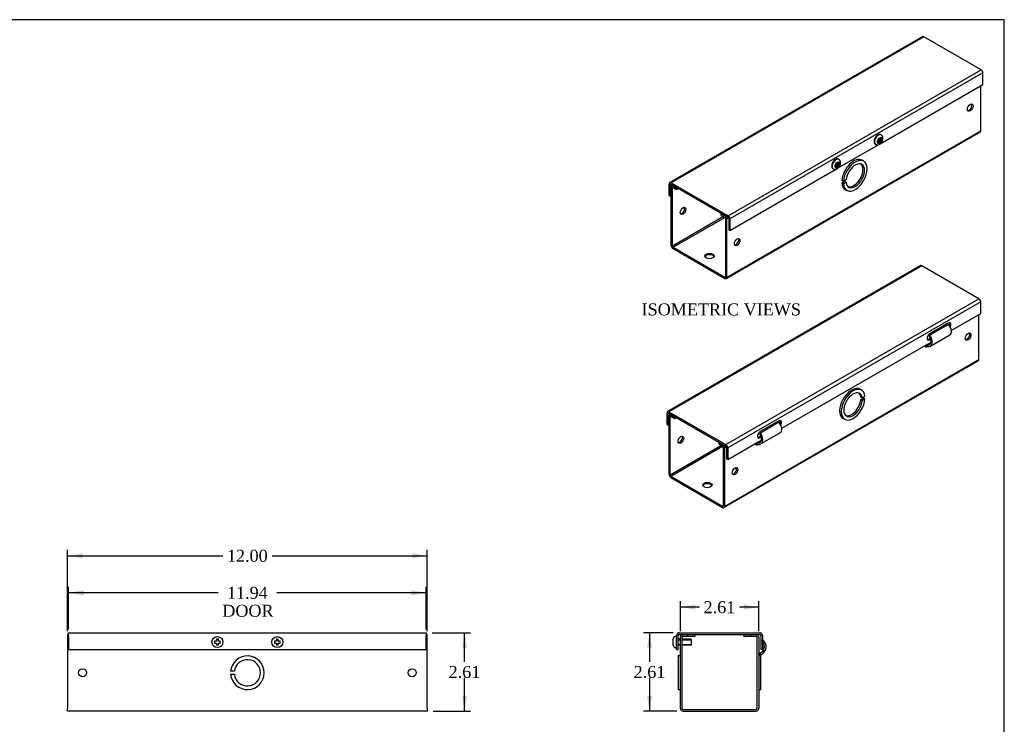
# Model space of a CAD drawing. Header units: inches. Extents: x 0.2 to 65.9, y -0.4 to 43.8.
# Tile 3 of 3: x 33 to 65.9, y 20.3 to 43.8. Entities that reach past the tile are written whole.
import ezdxf
from ezdxf.enums import TextEntityAlignment as Align
from ezdxf.lldxf.tags import DXFTag

# ---------------------------------------------------------------- set-up
doc = ezdxf.new("R2010")
doc.units = ezdxf.units.IN
doc.header["$MEASUREMENT"] = 0
for name, color, linetype in [('COM55542-1', 7, 'Continuous'), ('COM55543-1', 7, 'Continuous'), ('Default', 7, 'Continuous'), ('SCS19495', 7, 'Continuous')]:
    doc.layers.add(name, color=color, linetype=linetype)
doc.styles.add('SEACAD_Times_New_Roman', font='times.ttf')
tags = doc.linetypes.add('HIDDEN2', pattern=[0.1875, 0.125, -0.0625]).pattern_tags.tags
tags[6:7] = [DXFTag(74, 4), DXFTag(75, 0), DXFTag(340, '0'), DXFTag(46, 0.0), DXFTag(50, 0.0), DXFTag(44, 0.0), DXFTag(45, 0.0)]
tags[4:5] = [DXFTag(74, 4), DXFTag(75, 0), DXFTag(340, '0'), DXFTag(46, 0.0), DXFTag(50, 0.0), DXFTag(44, 0.0), DXFTag(45, 0.0)]
doc.dimstyles.new('HAMMOND_(STH_-_66x44)', dxfattribs={"dimtxt": 0.4, "dimasz": 0.5, "dimexe": 0.2, "dimexo": 0.2, "dimgap": 0.1, "dimtad": 0, "dimtih": 1, "dimtoh": 1, "dimzin": 0, "dimdsep": 46, "dimtxsty": 'SEACAD_Times_New_Roman', "dimblk1": '_SE_FILLED', "dimblk2": '_SE_FILLED', "dimsah": 1, "dimcen": 0.2, "dimadec": 0, "dimazin": 0, "dimtfac": 0.8, "dimtofl": 0, "dimtmove": 0, "dimatfit": 3, "dimfxl": 1, "dimtolj": 1, "dimtzin": 0, "dimarcsym": 0})

# ---------------------------------------------------------------- blocks, each defined once
blk = doc.blocks.new('SE3')
at = {"layer": 'COM55542-1', "color": 7, "linetype": 'Continuous'}
for p, q in [((34.628, 23.314), (34.66, 23.314)), ((34.628, 23.314), (34.628, 23.228)), ((34.628, 23.228), (34.628, 20.843)), ((46.597, 23.314), (46.628, 23.314)), ((46.628, 23.228), (46.628, 23.314)), ((46.628, 20.843), (46.628, 23.228)), ((40.194, 22.086), (40.068, 22.086)), ((40.068, 21.986), (40.194, 21.986)), ((34.628, 20.757), (34.628, 20.843)), ((46.628, 20.757), (34.628, 20.757)), ((46.628, 20.843), (46.628, 20.757))]:
    blk.add_line(p, q, dxfattribs=at)
for centre in [(35.128, 22.036), (46.128, 22.036)]:
    blk.add_circle(centre, 0.133, dxfattribs=at)
for radius, start, end in [(0.562, 185.0997, 174.9003), (0.438, 186.5624, 173.4376)]:
    blk.add_arc((40.628, 22.036), radius, start, end, dxfattribs=at)
at = {"layer": 'COM55543-1', "color": 7, "linetype": 'Continuous'}
for p, q in [((34.66, 23.371), (46.597, 23.371)), ((34.66, 23.285), (34.66, 23.371)), ((46.597, 23.371), (46.597, 23.285)), ((34.66, 23.285), (34.66, 22.809)), ((46.597, 22.809), (46.597, 23.285)), ((34.66, 22.809), (46.597, 22.809))]:
    blk.add_line(p, q, dxfattribs=at)
at = {"layer": 'SCS19495', "color": 7, "linetype": 'Continuous'}
for p, q in [((39.598, 23.089), (39.534, 23.089)), ((39.534, 23.089), (39.534, 23.029)), ((39.534, 23.029), (39.598, 23.029)), ((39.658, 23.153), (39.598, 23.153)), ((39.598, 23.153), (39.598, 23.089)), ((39.598, 23.029), (39.598, 22.965)), ((39.658, 23.089), (39.658, 23.153)), ((39.722, 23.089), (39.658, 23.089)), ((39.658, 22.965), (39.658, 23.029)), ((39.658, 23.029), (39.722, 23.029)), ((39.722, 23.029), (39.722, 23.089)), ((41.598, 23.089), (41.534, 23.089)), ((41.534, 23.089), (41.534, 23.029)), ((41.534, 23.029), (41.598, 23.029)), ((41.658, 23.153), (41.598, 23.153)), ((41.598, 23.153), (41.598, 23.089)), ((41.598, 23.029), (41.598, 22.965)), ((41.658, 23.089), (41.658, 23.153)), ((41.722, 23.089), (41.658, 23.089)), ((41.658, 22.965), (41.658, 23.029)), ((41.658, 23.029), (41.722, 23.029)), ((41.722, 23.029), (41.722, 23.089)), ((39.598, 22.965), (39.658, 22.965)), ((41.598, 22.965), (41.658, 22.965))]:
    blk.add_line(p, q, dxfattribs=at)
for centre in [(39.628, 23.059), (41.628, 23.059)]:
    blk.add_circle(centre, 0.184, dxfattribs=at)
blk = doc.blocks.new('SE5')
at = {"layer": 'COM55542-1', "color": 7, "linetype": 'Continuous'}
for p, q in [((65.106, 40.133), (65.106, 41.636)), ((56.603, 35.195), (65.088, 40.094)), ((56.62, 35.234), (65.106, 40.133)), ((61.195, 39.115), (61.144, 39.144)), ((60.518, 38.44), (60.467, 38.469)), ((60.607, 38.491), (60.518, 38.44)), ((54.772, 36.301), (54.772, 38.249)), ((54.83, 38.311), (54.79, 38.288)), ((54.812, 38.225), (54.833, 38.237)), ((54.812, 36.278), (54.812, 38.225)), ((54.855, 38.296), (54.833, 38.284)), ((54.833, 38.284), (54.949, 38.217)), ((54.833, 38.237), (54.949, 38.17)), ((54.949, 38.217), (54.971, 38.229)), ((54.949, 38.17), (54.949, 38.217)), ((54.949, 38.17), (55.011, 38.206)), ((60.467, 38.388), (60.556, 38.439)), ((60.518, 38.358), (60.467, 38.388)), ((60.518, 38.358), (60.607, 38.41)), ((60.607, 38.41), (60.556, 38.439)), ((60.582, 38.17), (60.633, 38.141)), ((56.519, 37.263), (54.812, 36.278)), ((54.833, 36.242), (56.56, 37.24)), ((56.466, 37.366), (56.444, 37.354)), ((56.444, 37.354), (56.56, 37.287)), ((56.444, 37.307), (56.444, 37.354)), ((56.444, 37.307), (56.56, 37.24)), ((56.56, 37.287), (56.582, 37.299)), ((56.58, 37.205), (56.58, 35.257)), ((56.69, 37.221), (56.62, 37.181)), ((56.62, 37.181), (56.62, 35.234)), ((54.833, 36.242), (56.56, 35.245)), ((54.833, 36.196), (56.56, 35.199)), ((56.58, 35.257), (56.56, 35.245))]:
    blk.add_line(p, q, dxfattribs=at)
for centre, major_axis in [((64.752, 40.903), (0.067, 0.115)), ((55.166, 37.456), (-0.066, -0.115)), ((56.974, 36.412), (0.066, 0.115)), ((56.05, 35.948), (0.156, 0))]:
    blk.add_ellipse(centre, major_axis=major_axis, ratio=0.57735, dxfattribs=at)
for centre, major_axis, start_param, end_param in [((64.712, 40.926), (0.067, 0.115), 3.44948, 5.975298), ((65.045, 40.168), (-0.043, 0.0745), 3.141593, 3.926991), ((60.863, 38.657), (0.281, 0.487), 0, 2.267188), ((60.914, 38.628), (0.281, 0.487), 2.445201, 8.550373), ((60.914, 38.628), (0.219, 0.379), 2.47073, 8.524844), ((60.863, 38.657), (0.219, 0.379), 3.258226, 6.166551), ((54.833, 38.213), (0.043, -0.0745), 2.356194, 3.926991), ((54.833, 38.213), (0.0145, -0.0251), 2.356194, 3.926991), ((60.863, 38.657), (0.281, 0.487), 2.445201, 3.141593), ((55.126, 37.479), (-0.067, -0.115), 0.307887, 2.833706), ((56.56, 37.216), (-0.043, 0.0745), 3.926991, 5.497787), ((56.56, 37.216), (-0.0145, 0.0251), 3.926991, 5.497787), ((56.934, 36.435), (0.067, 0.115), 3.44948, 5.975298), ((54.833, 36.266), (-0.043, 0.0745), 0.785398, 2.356194), ((54.833, 36.266), (-0.0145, 0.0251), 0.785398, 2.356194), ((56.05, 35.902), (0.156, 0), 0.260902, 2.88069), ((56.56, 35.269), (-0.0145, 0.0251), 2.356194, 3.926991), ((56.56, 35.269), (-0.043, 0.0745), 2.356194, 3.926991)]:
    blk.add_ellipse(centre, major_axis=major_axis, ratio=0.57735, start_param=start_param, end_param=end_param, dxfattribs=at)
at = {"layer": 'COM55543-1', "color": 7, "linetype": 'Continuous'}
for p, q in [((63.165, 43.272), (54.724, 38.398)), ((63.208, 43.267), (54.767, 38.394)), ((65.111, 42.168), (63.208, 43.267)), ((56.67, 37.295), (65.111, 42.168)), ((65.172, 42.063), (56.731, 37.19)), ((65.172, 41.674), (65.172, 42.063)), ((61.741, 39.694), (65.172, 41.674)), ((60.327, 38.877), (61.7, 39.67)), ((56.731, 36.801), (60.286, 38.854)), ((54.706, 37.97), (54.706, 38.359)), ((54.746, 38.336), (54.767, 38.347)), ((54.746, 37.947), (54.746, 38.336)), ((54.767, 38.394), (56.67, 37.295)), ((54.767, 38.347), (56.67, 37.248)), ((54.706, 37.97), (54.746, 37.947)), ((54.772, 37.962), (54.746, 37.947)), ((56.691, 37.213), (56.691, 36.824)), ((56.731, 37.19), (56.731, 36.801)), ((56.731, 36.801), (56.691, 36.824))]:
    blk.add_line(p, q, dxfattribs=at)
for centre, major_axis, start_param, end_param in [((63.208, 43.197), (0.043, -0.0745), 2.356194, 3.141593), ((65.111, 42.098), (-0.043, 0.0745), 3.926991, 5.497787), ((54.767, 38.324), (0.043, -0.0745), 2.356194, 3.926991), ((54.767, 38.324), (0.0145, -0.0251), 2.356194, 3.926991), ((56.67, 37.225), (0.043, -0.0745), 0.785398, 2.356194), ((56.67, 37.225), (0.0145, -0.0251), 0.785398, 2.356194)]:
    blk.add_ellipse(centre, major_axis=major_axis, ratio=0.57735, start_param=start_param, end_param=end_param, dxfattribs=at)
at = {"layer": 'SCS19495', "color": 7, "linetype": 'Continuous'}
for p, q in [((61.715, 39.817), (61.67, 39.791)), ((61.67, 39.791), (61.67, 39.742)), ((61.67, 39.742), (61.715, 39.768)), ((61.673, 39.793), (61.715, 39.768)), ((61.712, 39.77), (61.712, 39.815)), ((61.758, 39.894), (61.715, 39.869)), ((61.715, 39.869), (61.715, 39.817)), ((61.715, 39.866), (61.758, 39.842)), ((61.715, 39.822), (61.754, 39.844)), ((61.758, 39.793), (61.715, 39.817)), ((61.715, 39.768), (61.715, 39.716)), ((61.715, 39.765), (61.758, 39.741)), ((61.758, 39.842), (61.758, 39.894)), ((61.803, 39.868), (61.758, 39.842)), ((61.758, 39.793), (61.803, 39.819)), ((61.758, 39.741), (61.758, 39.793)), ((61.76, 39.844), (61.803, 39.819)), ((61.779, 39.993), (61.772, 39.997)), ((61.803, 39.819), (61.803, 39.868)), ((61.588, 39.679), (61.595, 39.675)), ((61.715, 39.716), (61.758, 39.741)), ((60.364, 39.176), (60.357, 39.18)), ((60.174, 38.862), (60.181, 38.858)), ((60.301, 39.001), (60.256, 38.975)), ((60.256, 38.975), (60.256, 38.926)), ((60.256, 38.926), (60.301, 38.952)), ((60.259, 38.976), (60.301, 38.952)), ((60.297, 38.954), (60.297, 38.999)), ((60.343, 39.077), (60.301, 39.053)), ((60.301, 39.053), (60.301, 39.001)), ((60.301, 39.05), (60.343, 39.025)), ((60.301, 39.005), (60.34, 39.027)), ((60.343, 38.976), (60.301, 39.001)), ((60.301, 38.952), (60.301, 38.9)), ((60.301, 38.949), (60.343, 38.924)), ((60.301, 38.9), (60.343, 38.924)), ((60.343, 39.025), (60.343, 39.077)), ((60.389, 39.052), (60.343, 39.025)), ((60.343, 38.976), (60.389, 39.003)), ((60.343, 38.924), (60.343, 38.976)), ((60.346, 39.027), (60.389, 39.003)), ((60.389, 39.003), (60.389, 39.052))]:
    blk.add_line(p, q, dxfattribs=at)
for centre, start_param, end_param in [((61.68, 39.838), 3.141593, 6.283185), ((61.687, 39.834), 3.14086, 6.283185), ((61.687, 39.834), 0, 0.000404), ((60.266, 39.021), 3.141593, 6.283185), ((60.273, 39.017), 3.14086, 6.283185), ((60.273, 39.017), 0, 0.000404)]:
    blk.add_ellipse(centre, major_axis=(-0.092, -0.159), ratio=0.57735, start_param=start_param, end_param=end_param, dxfattribs=at)
for centre in [(61.736, 39.805), (60.322, 38.989)]:
    blk.add_ellipse(centre, major_axis=(-0.0568, -0.0983), ratio=0.57735, dxfattribs=at)
for points, knots in [([(61.665, 39.989), (61.66, 39.986), (61.648, 39.979), (61.627, 39.962), (61.605, 39.939), (61.585, 39.912), (61.569, 39.883), (61.556, 39.853), (61.546, 39.822), (61.541, 39.791), (61.541, 39.761), (61.546, 39.735), (61.555, 39.712), (61.568, 39.694), (61.581, 39.682), (61.59, 39.678), (61.592, 39.678)], [0, 0, 0, 0, 0.04327, 0.123272, 0.203005, 0.282454, 0.361769, 0.441212, 0.52099, 0.601415, 0.682742, 0.764892, 0.837281, 0.906524, 0.980861, 1, 1, 1, 1]), ([(61.595, 39.675), (61.597, 39.674), (61.605, 39.669), (61.623, 39.663), (61.648, 39.659), (61.673, 39.661), (61.698, 39.668), (61.723, 39.68), (61.748, 39.697), (61.771, 39.719), (61.792, 39.745), (61.809, 39.774), (61.823, 39.804), (61.833, 39.836), (61.838, 39.867), (61.837, 39.897), (61.832, 39.924), (61.822, 39.948), (61.808, 39.969), (61.793, 39.984), (61.783, 39.99), (61.778, 39.992)], [0, 0, 0, 0, 0.010875, 0.062948, 0.113752, 0.164855, 0.217807, 0.273769, 0.332888, 0.393958, 0.455225, 0.516415, 0.577918, 0.640217, 0.703975, 0.762818, 0.819, 0.872164, 0.923174, 0.973052, 1, 1, 1, 1]), ([(61.771, 39.996), (61.768, 39.998), (61.759, 40.004), (61.741, 40.008), (61.718, 40.008), (61.694, 40.003), (61.676, 39.995), (61.667, 39.99), (61.665, 39.989)], [0, 0, 0, 0, 0.100959, 0.306965, 0.51329, 0.726984, 0.949848, 1, 1, 1, 1]), ([(60.251, 39.173), (60.246, 39.17), (60.234, 39.162), (60.213, 39.145), (60.191, 39.122), (60.171, 39.095), (60.155, 39.067), (60.141, 39.036), (60.132, 39.005), (60.127, 38.975), (60.127, 38.945), (60.131, 38.919), (60.141, 38.896), (60.154, 38.877), (60.167, 38.865), (60.176, 38.862), (60.178, 38.861)], [0, 0, 0, 0, 0.04327, 0.123272, 0.203005, 0.282454, 0.361769, 0.441212, 0.52099, 0.601415, 0.682742, 0.764892, 0.837281, 0.906524, 0.980861, 1, 1, 1, 1]), ([(60.181, 38.859), (60.183, 38.858), (60.191, 38.852), (60.209, 38.846), (60.234, 38.843), (60.259, 38.845), (60.284, 38.852), (60.309, 38.864), (60.334, 38.881), (60.357, 38.903), (60.377, 38.929), (60.395, 38.957), (60.409, 38.988), (60.419, 39.019), (60.423, 39.051), (60.423, 39.081), (60.418, 39.108), (60.408, 39.132), (60.394, 39.152), (60.379, 39.168), (60.368, 39.173), (60.364, 39.175)], [0, 0, 0, 0, 0.010875, 0.062948, 0.113752, 0.164855, 0.217807, 0.273769, 0.332888, 0.393958, 0.455225, 0.516415, 0.577918, 0.640217, 0.703975, 0.762818, 0.819, 0.872164, 0.923174, 0.973052, 1, 1, 1, 1]), ([(60.357, 39.18), (60.354, 39.182), (60.345, 39.187), (60.326, 39.191), (60.304, 39.192), (60.28, 39.187), (60.262, 39.179), (60.253, 39.174), (60.251, 39.173)], [0, 0, 0, 0, 0.100959, 0.306965, 0.51329, 0.726984, 0.949848, 1, 1, 1, 1])]:
    blk.add_open_spline(points, degree=3, knots=knots, dxfattribs=at)
blk = doc.blocks.new('DMBLK311')
at = {"layer": 'Default', "linetype": 'Continuous', "transparency": 16777216}
for points in [[(35.128, 26.025), (34.628, 25.942), (35.128, 25.859)], [(46.128, 26.025), (46.128, 25.859), (46.628, 25.942)]]:
    blk.add_hatch(color=7, dxfattribs=at).paths.add_polyline_path(points)
at = {"layer": 'Default', "color": 7, "linetype": 'Continuous', "transparency": 16777216}
for p, q in [((34.628, 23.428), (34.628, 26.142)), ((46.628, 23.428), (46.628, 26.142)), ((34.628, 25.942), (39.806, 25.942)), ((41.451, 25.942), (46.628, 25.942))]:
    blk.add_line(p, q, dxfattribs=at)
at = {"layer": 'Default', "color": 7, "linetype": 'Continuous', "transparency": 16777216, "style": 'SEACAD_Times_New_Roman'}
blk.add_text('12.00', height=0.4, dxfattribs=at).set_placement((39.946, 26.142), align=Align.TOP_LEFT)
blk = doc.blocks.new('_SE_FILLED')
at = {"color": 0}
blk.add_line((0, 0), (-1, 0), dxfattribs=at)
blk.add_solid([(0, 0), (-1, -0.1665), (-1, 0.1665), (0, 0)], dxfattribs=at)
blk = doc.blocks.new('DMBLK312')
at = {"layer": 'Default', "linetype": 'Continuous', "transparency": 16777216}
for points in [[(47.959, 22.871), (47.876, 23.371), (47.792, 22.871)], [(47.959, 21.257), (47.792, 21.257), (47.876, 20.757)]]:
    blk.add_hatch(color=7, dxfattribs=at).paths.add_polyline_path(points)
at = {"layer": 'Default', "color": 7, "linetype": 'Continuous', "transparency": 16777216}
for p, q in [((46.797, 23.371), (48.076, 23.371)), ((47.876, 22.404), (47.876, 23.371)), ((47.876, 20.757), (47.876, 21.864)), ((46.828, 20.757), (48.076, 20.757))]:
    blk.add_line(p, q, dxfattribs=at)
at = {"layer": 'Default', "color": 7, "linetype": 'Continuous', "transparency": 16777216, "style": 'SEACAD_Times_New_Roman'}
blk.add_text('2.61', height=0.4, dxfattribs=at).set_placement((47.345, 22.264), align=Align.TOP_LEFT)
blk = doc.blocks.new('SE6')
at = {"layer": 'COM55542-1', "color": 7, "linetype": 'Continuous'}
for p, q in [((55.077, 20.843), (55.077, 23.228)), ((55.134, 20.843), (55.134, 23.228)), ((55.163, 23.314), (55.327, 23.314)), ((55.163, 23.257), (55.327, 23.257)), ((55.327, 23.257), (55.327, 23.314)), ((55.327, 23.257), (55.577, 23.257)), ((55.577, 23.257), (55.577, 23.314)), ((57.191, 23.257), (57.191, 23.314)), ((57.191, 23.257), (57.441, 23.257)), ((57.441, 23.314), (57.605, 23.314)), ((57.441, 23.257), (57.441, 23.314)), ((57.441, 23.257), (57.605, 23.257)), ((57.634, 23.228), (57.634, 20.843)), ((57.691, 23.228), (57.691, 20.843)), ((57.816, 23.117), (57.824, 23.128)), ((57.739, 22.694), (57.691, 22.676)), ((57.71, 22.623), (57.691, 22.675)), ((57.758, 22.64), (57.739, 22.694)), ((55.005, 22.598), (55.005, 21.473)), ((55.077, 22.598), (55.005, 22.598)), ((57.763, 22.598), (57.691, 22.598)), ((57.758, 22.64), (57.71, 22.623)), ((57.763, 21.473), (57.763, 22.598)), ((55.005, 21.473), (55.077, 21.473)), ((57.691, 21.473), (57.763, 21.473)), ((55.163, 20.814), (57.605, 20.814)), ((55.163, 20.757), (57.605, 20.757))]:
    blk.add_line(p, q, dxfattribs=at)
for centre, radius, start, end in [((55.163, 23.228), 0.086, 90, 180), ((55.163, 23.228), 0.029, 90, 180), ((57.605, 23.228), 0.086, 0, 90), ((57.605, 23.228), 0.029, 0, 90), ((57.663, 22.901), 0.221, 290, 46.1348), ((57.663, 22.901), 0.278, 290, 54.602), ((57.72, 22.595), 0.029, 110, 180), ((55.163, 20.843), 0.086, 180, 270), ((55.163, 20.843), 0.029, 180, 270), ((57.605, 20.843), 0.086, 270, 0), ((57.605, 20.843), 0.029, 270, 0)]:
    blk.add_arc(centre, radius, start, end, dxfattribs=at)
at = {"layer": 'COM55543-1', "color": 7, "linetype": 'Continuous'}
for p, q in [((55.038, 23.371), (57.73, 23.371)), ((54.952, 22.809), (54.952, 23.285)), ((55.009, 22.809), (55.009, 23.285)), ((55.038, 23.314), (55.163, 23.314)), ((55.327, 23.314), (57.441, 23.314)), ((57.605, 23.314), (57.73, 23.314)), ((57.759, 23.285), (57.759, 22.809)), ((57.816, 23.285), (57.816, 22.809)), ((54.952, 22.809), (55.009, 22.809)), ((57.816, 22.809), (57.759, 22.809))]:
    blk.add_line(p, q, dxfattribs=at)
for centre, radius, start, end in [((55.038, 23.285), 0.086, 90, 180), ((57.73, 23.285), 0.086, 0, 90), ((55.038, 23.285), 0.029, 90, 180), ((57.73, 23.285), 0.029, 0, 90)]:
    blk.add_arc(centre, radius, start, end, dxfattribs=at)
at = {"layer": 'SCS19495', "color": 7, "linetype": 'Continuous'}
for p, q in [((54.842, 22.946), (54.842, 23.173)), ((54.922, 23.243), (54.912, 23.243)), ((55.077, 23.154), (55.009, 23.154)), ((55.427, 23.154), (55.134, 23.154)), ((55.427, 23.154), (55.427, 23.135)), ((55.452, 22.989), (55.452, 23.129)), ((54.912, 22.876), (54.922, 22.876)), ((55.009, 22.964), (55.077, 22.964)), ((55.134, 22.964), (55.427, 22.964)), ((55.427, 22.964), (55.427, 22.983))]:
    blk.add_line(p, q, dxfattribs=at)
at = {"layer": 'SCS19495', "color": 7, "linetype": 'HIDDEN2'}
for p, q in [((55.009, 23.135), (55.077, 23.135)), ((55.134, 23.135), (55.427, 23.135)), ((55.009, 22.983), (55.077, 22.983)), ((55.134, 22.983), (55.427, 22.983))]:
    blk.add_line(p, q, dxfattribs=at)
at = {"layer": 'SCS19495', "color": 7, "linetype": 'Continuous'}
for centre, radius, start, end in [((54.912, 23.173), 0.07, 90, 180), ((54.922, 23.213), 0.03, 0, 90), ((55.427, 23.129), 0.025, 0, 90), ((54.912, 22.946), 0.07, 180, 270), ((54.922, 22.906), 0.03, 270, 0), ((55.427, 22.989), 0.025, 270, 0)]:
    blk.add_arc(centre, radius, start, end, dxfattribs=at)
blk = doc.blocks.new('DMBLK313')
at = {"layer": 'Default', "linetype": 'Continuous', "transparency": 16777216}
for points in [[(55.577, 24.309), (55.077, 24.225), (55.577, 24.142)], [(57.191, 24.309), (57.191, 24.142), (57.691, 24.225)]]:
    blk.add_hatch(color=7, dxfattribs=at).paths.add_polyline_path(points)
at = {"layer": 'Default', "color": 7, "linetype": 'Continuous', "transparency": 16777216}
for p, q in [((55.077, 23.428), (55.077, 24.425)), ((57.691, 23.428), (57.691, 24.425)), ((55.713, 24.225), (55.077, 24.225)), ((57.691, 24.225), (57.055, 24.225))]:
    blk.add_line(p, q, dxfattribs=at)
at = {"layer": 'Default', "color": 7, "linetype": 'Continuous', "transparency": 16777216, "style": 'SEACAD_Times_New_Roman'}
blk.add_text('2.61', height=0.4, dxfattribs=at).set_placement((55.853, 24.425), align=Align.TOP_LEFT)
blk = doc.blocks.new('DMBLK314')
at = {"layer": 'Default', "linetype": 'Continuous', "transparency": 16777216}
for points in [[(53.967, 22.871), (54.133, 22.871), (54.05, 23.371)], [(53.967, 21.257), (54.05, 20.757), (54.133, 21.257)]]:
    blk.add_hatch(color=7, dxfattribs=at).paths.add_polyline_path(points)
at = {"layer": 'Default', "color": 7, "linetype": 'Continuous', "transparency": 16777216}
for p, q in [((54.838, 23.371), (53.85, 23.371)), ((54.05, 23.371), (54.05, 22.404)), ((54.05, 21.864), (54.05, 20.757)), ((54.963, 20.757), (53.85, 20.757))]:
    blk.add_line(p, q, dxfattribs=at)
at = {"layer": 'Default', "color": 7, "linetype": 'Continuous', "transparency": 16777216, "style": 'SEACAD_Times_New_Roman'}
blk.add_text('2.61', height=0.4, dxfattribs=at).set_placement((53.519, 22.264), align=Align.TOP_LEFT)
blk = doc.blocks.new('SE7')
at = {"layer": 'COM55542-1', "color": 7, "linetype": 'Continuous'}
for p, q in [((65.034, 32.49), (65.034, 33.993)), ((64.024, 33.664), (63.404, 33.306)), ((63.908, 33.649), (63.912, 33.599)), ((63.945, 33.67), (63.949, 33.62)), ((63.38, 33.281), (63.404, 33.306)), ((63.402, 32.93), (64.076, 33.319)), ((63.492, 33.357), (63.447, 33.383)), ((63.266, 32.9), (63.272, 32.976)), ((63.27, 32.902), (63.266, 32.904)), ((63.27, 32.902), (63.266, 32.9)), ((63.27, 32.902), (63.296, 32.917)), ((63.273, 32.97), (63.427, 33.059)), ((63.31, 32.967), (63.273, 32.97)), ((63.287, 32.918), (63.273, 32.97)), ((63.324, 32.915), (63.287, 32.918)), ((63.416, 33.028), (63.31, 32.967)), ((63.324, 32.915), (63.31, 32.967)), ((56.531, 27.552), (65.016, 32.451)), ((56.549, 27.591), (65.034, 32.49)), ((61.123, 31.472), (61.073, 31.501)), ((61.15, 31.203), (61.099, 31.232)), ((61.238, 31.254), (61.15, 31.203)), ((61.099, 31.151), (61.188, 31.202)), ((61.15, 31.121), (61.099, 31.151)), ((61.15, 31.121), (61.238, 31.173)), ((61.238, 31.173), (61.188, 31.202)), ((54.7, 28.658), (54.7, 30.605)), ((54.758, 30.668), (54.718, 30.645)), ((54.741, 30.582), (54.761, 30.594)), ((54.741, 28.635), (54.741, 30.582)), ((54.783, 30.653), (54.761, 30.641)), ((54.761, 30.641), (54.877, 30.574)), ((54.761, 30.594), (54.877, 30.527)), ((54.877, 30.574), (54.899, 30.586)), ((54.877, 30.527), (54.877, 30.574)), ((54.877, 30.527), (54.939, 30.563)), ((58.367, 30.398), (57.747, 30.04)), ((58.251, 30.383), (58.255, 30.333)), ((58.288, 30.404), (58.292, 30.354)), ((60.51, 30.527), (60.561, 30.498)), ((57.723, 30.015), (57.747, 30.04)), ((57.745, 29.664), (58.419, 30.053)), ((56.448, 29.62), (54.741, 28.635)), ((54.761, 28.599), (56.489, 29.597)), ((56.394, 29.723), (56.372, 29.711)), ((56.372, 29.711), (56.488, 29.644)), ((56.372, 29.664), (56.372, 29.711)), ((56.372, 29.664), (56.488, 29.597)), ((56.488, 29.644), (56.51, 29.656)), ((56.618, 29.578), (56.549, 29.538)), ((57.609, 29.634), (57.615, 29.71)), ((57.613, 29.636), (57.609, 29.634)), ((57.613, 29.636), (57.61, 29.638)), ((57.613, 29.636), (57.64, 29.651)), ((57.616, 29.704), (57.77, 29.793)), ((57.653, 29.701), (57.616, 29.704)), ((57.63, 29.652), (57.616, 29.704)), ((57.667, 29.649), (57.63, 29.652)), ((57.759, 29.762), (57.653, 29.701)), ((57.667, 29.649), (57.653, 29.701)), ((56.508, 29.562), (56.508, 27.614)), ((56.549, 29.538), (56.549, 27.591)), ((54.761, 28.599), (56.488, 27.602)), ((54.761, 28.553), (56.488, 27.556)), ((56.508, 27.614), (56.488, 27.602))]:
    blk.add_line(p, q, dxfattribs=at)
for centre, major_axis in [((64.68, 33.259), (-0.067, -0.115)), ((55.094, 29.813), (0.067, 0.115)), ((56.902, 28.769), (-0.067, -0.115)), ((55.978, 28.305), (-0.156, 0))]:
    blk.add_ellipse(centre, major_axis=major_axis, ratio=0.57735, dxfattribs=at)
for centre, major_axis, start_param, end_param in [((64.64, 33.283), (-0.067, -0.115), 0.307887, 2.833706), ((64.973, 32.525), (-0.043, 0.0745), 3.141593, 3.926991), ((60.791, 31.014), (-0.281, -0.487), 3.141593, 6.283185), ((60.842, 30.985), (-0.281, -0.487), 2.445201, 8.550373), ((60.842, 30.985), (-0.219, -0.379), 2.47073, 8.524844), ((60.791, 31.014), (-0.219, -0.379), 2.47073, 3.024959), ((60.791, 31.014), (-0.219, -0.379), 0.116634, 2.241659), ((54.761, 30.57), (0.043, -0.0745), 2.356194, 3.926991), ((54.761, 30.57), (0.0145, -0.0251), 2.356194, 3.926991), ((55.054, 29.836), (0.067, 0.115), 3.44948, 5.975298), ((56.488, 29.573), (-0.043, 0.0745), 3.926991, 5.497787), ((56.488, 29.573), (-0.0145, 0.0251), 3.926991, 5.497787), ((54.761, 28.623), (-0.043, 0.0745), 0.785398, 2.356194), ((54.761, 28.623), (-0.0145, 0.0251), 0.785398, 2.356194), ((56.862, 28.792), (-0.067, -0.115), 0.307887, 2.833706), ((55.978, 28.258), (-0.156, 0), 3.402495, 6.022283), ((56.488, 27.626), (-0.0145, 0.0251), 2.356194, 3.926991), ((56.488, 27.626), (-0.043, 0.0745), 2.356194, 3.926991)]:
    blk.add_ellipse(centre, major_axis=major_axis, ratio=0.57735, start_param=start_param, end_param=end_param, dxfattribs=at)
for points, knots in [([(64.076, 33.319), (64.08, 33.322), (64.084, 33.325), (64.108, 33.346), (64.12, 33.375), (64.124, 33.448), (64.116, 33.491), (64.082, 33.58), (64.056, 33.625), (64.024, 33.664)], [0.2006048, 0.2006048, 0.2006048, 0.2006048, 0.25, 0.25, 0.5, 0.5, 0.75, 0.75, 1, 1, 1, 1]), ([(63.38, 33.281), (63.39, 33.264), (63.399, 33.246), (63.414, 33.209), (63.421, 33.19), (63.429, 33.151), (63.431, 33.133), (63.433, 33.096), (63.431, 33.079), (63.425, 33.047), (63.419, 33.033), (63.405, 33.007), (63.397, 32.997), (63.376, 32.98), (63.364, 32.974), (63.339, 32.967), (63.325, 32.965), (63.31, 32.967)], [0, 0, 0, 0, 0.125, 0.125, 0.25, 0.25, 0.375, 0.375, 0.5, 0.5, 0.625, 0.625, 0.75, 0.75, 0.875, 0.875, 1, 1, 1, 1]), ([(63.404, 33.306), (63.43, 33.263), (63.45, 33.215), (63.473, 33.12), (63.475, 33.073), (63.46, 32.994), (63.443, 32.962), (63.393, 32.92), (63.36, 32.911), (63.324, 32.915)], [0, 0, 0, 0, 0.25, 0.25, 0.5, 0.5, 0.75, 0.75, 1, 1, 1, 1]), ([(63.287, 32.918), (63.282, 32.919), (63.278, 32.917), (63.272, 32.912), (63.27, 32.907), (63.27, 32.902)], [0, 0, 0, 0, 0.5, 0.5, 1, 1, 1, 1]), ([(58.419, 30.053), (58.423, 30.056), (58.428, 30.059), (58.451, 30.08), (58.463, 30.109), (58.467, 30.182), (58.459, 30.225), (58.425, 30.314), (58.399, 30.359), (58.367, 30.398)], [0.2006048, 0.2006048, 0.2006048, 0.2006048, 0.25, 0.25, 0.5, 0.5, 0.75, 0.75, 1, 1, 1, 1]), ([(57.723, 30.015), (57.734, 29.998), (57.743, 29.98), (57.758, 29.943), (57.764, 29.924), (57.772, 29.885), (57.775, 29.867), (57.776, 29.83), (57.774, 29.813), (57.768, 29.781), (57.763, 29.767), (57.749, 29.741), (57.74, 29.731), (57.719, 29.714), (57.708, 29.708), (57.682, 29.701), (57.668, 29.699), (57.653, 29.701)], [0, 0, 0, 0, 0.125, 0.125, 0.25, 0.25, 0.375, 0.375, 0.5, 0.5, 0.625, 0.625, 0.75, 0.75, 0.875, 0.875, 1, 1, 1, 1]), ([(57.747, 30.04), (57.773, 29.997), (57.793, 29.949), (57.816, 29.854), (57.819, 29.807), (57.803, 29.728), (57.786, 29.696), (57.736, 29.654), (57.703, 29.645), (57.667, 29.649)], [0, 0, 0, 0, 0.25, 0.25, 0.5, 0.5, 0.75, 0.75, 1, 1, 1, 1]), ([(57.63, 29.652), (57.625, 29.653), (57.621, 29.651), (57.615, 29.646), (57.613, 29.641), (57.613, 29.636)], [0, 0, 0, 0, 0.5, 0.5, 1, 1, 1, 1])]:
    blk.add_open_spline(points, degree=3, knots=knots, dxfattribs=at)
at = {"layer": 'COM55543-1', "color": 7, "linetype": 'Continuous'}
for p, q in [((63.093, 35.629), (54.652, 30.755)), ((63.136, 35.624), (54.695, 30.751)), ((65.039, 34.525), (63.136, 35.624)), ((56.598, 29.652), (65.039, 34.525)), ((65.1, 34.42), (56.659, 29.547)), ((65.1, 34.031), (65.1, 34.42)), ((64.118, 33.464), (65.1, 34.031)), ((64.018, 33.712), (63.399, 33.355)), ((63.358, 33.174), (63.414, 33.207)), ((58.461, 30.198), (63.428, 33.066)), ((63.358, 33.174), (63.399, 33.151)), ((63.399, 33.151), (63.425, 33.166)), ((54.634, 30.327), (54.634, 30.716)), ((54.674, 30.693), (54.695, 30.704)), ((54.674, 30.304), (54.674, 30.693)), ((54.695, 30.751), (56.598, 29.652)), ((54.695, 30.704), (56.598, 29.605)), ((54.634, 30.327), (54.674, 30.304)), ((54.7, 30.319), (54.674, 30.304)), ((58.361, 30.446), (57.742, 30.089)), ((57.702, 29.908), (57.758, 29.941)), ((57.702, 29.908), (57.742, 29.885)), ((56.659, 29.158), (57.771, 29.8)), ((57.742, 29.885), (57.769, 29.9)), ((56.619, 29.57), (56.619, 29.181)), ((56.659, 29.547), (56.659, 29.158)), ((56.659, 29.158), (56.619, 29.181))]:
    blk.add_line(p, q, dxfattribs=at)
for centre, major_axis, start_param, end_param in [((63.136, 35.554), (0.043, -0.0745), 2.356194, 3.141593), ((65.039, 34.455), (-0.043, 0.0745), 3.926991, 5.497787), ((64.018, 33.61), (-0.063, -0.108), 1.588852, 3.926991), ((63.977, 33.634), (-0.063, -0.108), 1.814609, 2.813286), ((63.399, 33.253), (0.062, 0.108), 0.785398, 3.926991), ((63.358, 33.276), (0.063, 0.108), 3.469899, 3.926991), ((54.695, 30.681), (0.043, -0.0745), 2.356194, 3.926991), ((54.695, 30.681), (0.0145, -0.0251), 2.356194, 3.926991), ((58.361, 30.344), (-0.063, -0.108), 1.588852, 3.926991), ((58.32, 30.368), (-0.063, -0.108), 1.814609, 2.813286), ((57.742, 29.987), (0.062, 0.108), 0.785398, 3.926991), ((57.702, 30.01), (0.062, 0.108), 3.469899, 3.926991), ((56.598, 29.582), (0.043, -0.0745), 0.785398, 2.356194), ((56.598, 29.582), (0.0145, -0.0251), 0.785398, 2.356194)]:
    blk.add_ellipse(centre, major_axis=major_axis, ratio=0.57735, start_param=start_param, end_param=end_param, dxfattribs=at)
blk = doc.blocks.new('DMBLK320')
at = {"layer": 'Default', "linetype": 'Continuous', "transparency": 16777216}
for points in [[(35.16, 24.789), (34.66, 24.706), (35.16, 24.623)], [(46.097, 24.789), (46.097, 24.623), (46.597, 24.706)]]:
    blk.add_hatch(color=7, dxfattribs=at).paths.add_polyline_path(points)
at = {"layer": 'Default', "color": 7, "linetype": 'Continuous', "transparency": 16777216}
for p, q in [((34.66, 23.485), (34.66, 24.906)), ((39.65, 24.706), (34.66, 24.706)), ((46.597, 24.706), (41.607, 24.706)), ((46.597, 23.485), (46.597, 24.906))]:
    blk.add_line(p, q, dxfattribs=at)
at = {"layer": 'Default', "color": 7, "linetype": 'Continuous', "transparency": 16777216, "style": 'SEACAD_Times_New_Roman'}
for s, p in [('11.94', (39.946, 24.906)), ('DOOR', (39.79, 24.306))]:
    blk.add_text(s, height=0.4, dxfattribs=at).set_placement(p, align=Align.TOP_LEFT)
blk = doc.blocks.new('BORDER')
at = {"layer": 'Default', "color": 7, "linetype": 'Continuous'}
for p, q in [((0, 27.86), (-41.86, 27.86)), ((0, 0), (0, 27.86))]:
    blk.add_line(p, q, dxfattribs=at)

msp = doc.modelspace()

# ---------------------------------------------------------------- block references
at = {"layer": 'Default', "color": 7, "xscale": 1.57, "yscale": 1.57, "zscale": 1.57}
msp.add_blockref('BORDER', (65.889, 0.099), dxfattribs=at)
at = {"layer": 'Default'}
for name in ['SE5', 'SE7', 'SE3', 'SE6']:
    msp.add_blockref(name, (0, 0), dxfattribs=at)

# ---------------------------------------------------------------- texts
at = {"layer": 'Default', "color": 7, "linetype": 'Continuous', "style": 'SEACAD_Times_New_Roman'}
msp.add_text('ISOMETRIC VIEWS', height=0.4, dxfattribs=at).set_placement((53.783, 34.366), align=Align.TOP_LEFT)

# ---------------------------------------------------------------- dimensions: what is measured, and where the dimension line sits
at = {"layer": 'Default', "color": 7, "linetype": 'Continuous'}
for base, p1, p2, angle, picture, middle, dimtype in [((34.628, 25.942), (34.628, 23.228), (46.628, 23.228), 0, 'DMBLK311', (40.628, 25.942), 161), ((47.876, 23.371), (46.628, 20.757), (46.597, 23.371), 90, 'DMBLK312', (47.876, 22.064), 160), ((54.05, 20.757), (55.038, 23.371), (55.163, 20.757), 90, 'DMBLK314', (54.05, 22.064), 160)]:
    dim = msp.add_linear_dim(base=base, p1=p1, p2=p2, angle=angle, text='\\A1;<>', dimstyle='HAMMOND_(STH_-_66x44)', dxfattribs=at)
    dim.commit()
    dim.dimension.update_dxf_attribs({"geometry": picture, "text_midpoint": middle, "dimtype": dimtype})
for base, p1, p2, text, picture, middle in [((34.66, 24.706), (46.597, 23.285), (34.66, 23.285), '\\A1;<>\\PDOOR', 'DMBLK320', (40.628, 24.706)), ((55.077, 24.225), (57.691, 23.228), (55.077, 23.228), '\\A1;<>', 'DMBLK313', (56.384, 24.225))]:
    dim = msp.add_linear_dim(base=base, p1=p1, p2=p2, text=text, dimstyle='HAMMOND_(STH_-_66x44)', dxfattribs=at)
    dim.commit()
    dim.dimension.update_dxf_attribs({"geometry": picture, "text_midpoint": middle, "dimtype": 160})

doc.saveas('drawing.dxf')
